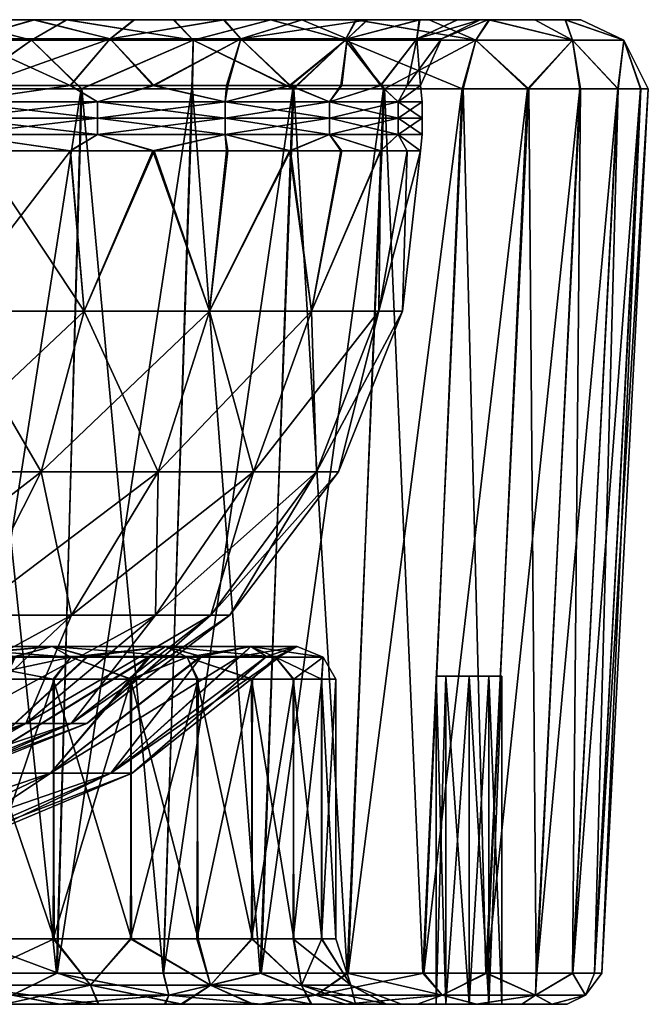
# Model space of a CAD drawing. Header units: inches. Extents: x -184 to 184, y -150 to 0.
# Tile 7 of 7: x 89 to 184, y -150 to 0. Entities that reach past the tile are written whole.
import ezdxf

# ---------------------------------------------------------------- set-up
doc = ezdxf.new("R2010")
doc.units = ezdxf.units.IN
doc.header["$MEASUREMENT"] = 0
doc.layers.add('Layer 1', color=7, linetype='Continuous')

# ---------------------------------------------------------------- blocks, each defined once
blk = doc.blocks.new('Giove')
at = {"color": 9, "true_color": 0xc0c0c0}
mesh = blk.add_polyface(dxfattribs=at)
corners = [(82.32, -10, -125.32), (80.79, -2.93, -129.85), (96.34, -10, -114.89), (102.48, -2.93, -113.51), (90.8, 0, -131.73), (74.33, 0, -141.69), (67.21, -10, -134.03), (58.82, -2.93, -141.17), (82.45, -10, 125.35), (96.41, -10, 114.96), (102.48, -2.93, 113.51), (80.79, -2.93, 129.85), (90.95, 0, 131.64), (67.34, -10, 134.08), (58.82, -2.93, 141.17), (74.42, 0, 141.63), (90.48, -3.12, -157.59), (78.37, 0, -155.86), (65.83, -3.12, -169.37), (95.91, 0, -145.73), (80.04, -10.52, -166.21), (98.15, -10.52, -156.2), (59.75, 0, -163.91), (65.83, -3.12, 169.37), (90.48, -3.12, 157.59), (79.92, -10.52, 166.17), (78.26, 0, 155.92), (59.58, 0, 163.96), (60.86, -10.52, 174.06), (98.02, -10.52, 156.19), (95.79, 0, 145.8), (60.92, -10.52, -174.15), (112.07, 0, 133.7), (112.21, 0, -133.57), (56.63, 0, -149.63), (56.84, 0, 149.55), (100.52, -12.5, 111.34), (79.25, -12.5, 127.36), (100.52, -15, 111.34), (57.69, -12.5, 138.46), (100.52, -12.5, -111.34), (79.25, -12.5, -127.36), (79.25, -15, -127.36), (57.69, -12.5, -138.46), (79.25, -15, 127.36), (100.52, -15, -111.34), (57.69, -15, -138.46)]
mesh.append_faces([[corners[k] for k in face] for face in [(0, 1, 2), (1, 3, 2), (4, 1, 5), (0, 6, 1), (6, 7, 1), (8, 9, 10), (8, 10, 11), (10, 12, 11), (13, 8, 11), (14, 13, 11), (11, 12, 15), (14, 11, 15), (3, 1, 4), (1, 7, 5), (16, 17, 18), (16, 19, 17), (20, 21, 16), (17, 22, 18), (23, 24, 25), (26, 24, 23), (26, 23, 27), (23, 25, 28), (24, 29, 25), (24, 26, 30), (31, 20, 18), (16, 18, 20), (12, 30, 15), (32, 30, 12), (17, 19, 5), (33, 4, 19), (17, 5, 34), (19, 4, 5), (30, 26, 15), (26, 35, 15), (36, 37, 38), (8, 37, 9), (13, 39, 37), (40, 41, 2), (41, 40, 42), (43, 6, 41), (44, 37, 39), (37, 8, 13), (9, 37, 36), (42, 40, 45), (2, 41, 0), (42, 46, 41), (0, 41, 6)]], dxfattribs={"color": 9})
mesh = blk.add_polyface(dxfattribs=at)
corners = [(129.8, -10, -75.01), (120.2, -10, -89.6), (122.34, -2.93, -91.76), (108.98, -10, -102.96), (102.48, -2.93, -113.51), (96.34, -10, -114.89), (129.93, -10, 75.04), (122.34, -2.93, 91.76), (120.37, -10, 89.59), (102.48, -2.93, 113.51), (109.14, -10, 102.97), (119.81, 0, 106.04), (131.73, 0, 90.8), (106.16, 0, 119.69), (90.95, 0, 131.64), (96.41, -10, 114.96), (119.69, 0, -106.16), (131.64, 0, -90.95), (106.04, 0, -119.81), (90.8, 0, -131.73), (115, -10.52, -144.25), (130.44, -10.52, -130.46), (115.11, -3.12, -140.6), (126.93, 0, -119.69), (138.28, -3.12, -117.89), (112.21, 0, -133.57), (95.91, 0, -145.73), (90.48, -3.12, -157.59), (126.87, 0, 119.74), (138.28, -3.12, 117.89), (115.11, -3.12, 140.6), (95.79, 0, 145.8), (112.07, 0, 133.7), (98.02, -10.52, 156.19), (90.48, -3.12, 157.59), (114.92, -10.52, 144.21), (130.3, -10.52, 130.45), (98.15, -10.52, -156.2), (100.52, -12.5, 111.34), (120, -15, 90), (120, -12.5, 90), (120, -12.5, -90), (135.88, -12.5, -63.53), (120, -15, -90), (100.52, -12.5, -111.34), (100.52, -15, -111.34)]
mesh.append_faces([[corners[k] for k in face] for face in [(0, 1, 2), (2, 3, 4), (1, 3, 2), (3, 5, 4), (6, 7, 8), (7, 9, 10), (10, 8, 7), (11, 7, 12), (9, 13, 14), (13, 9, 11), (9, 15, 10), (9, 7, 11), (2, 16, 17), (4, 18, 16), (2, 4, 16), (18, 4, 19), (20, 21, 22), (23, 22, 24), (22, 25, 26), (25, 22, 23), (27, 22, 26), (28, 29, 30), (30, 31, 32), (28, 30, 32), (30, 33, 34), (30, 34, 31), (35, 33, 30), (30, 36, 35), (37, 20, 22), (22, 27, 37), (13, 28, 32), (18, 25, 23), (25, 18, 19), (23, 16, 18), (28, 13, 11), (32, 14, 13), (38, 39, 40), (38, 40, 10), (41, 42, 43), (44, 3, 41), (15, 38, 10), (8, 40, 6), (40, 8, 10), (0, 41, 1), (43, 45, 41), (1, 41, 3), (45, 44, 41), (44, 5, 3)]], dxfattribs={"color": 9})
mesh = blk.add_polyface(dxfattribs=at)
corners = [(149.73, -10, -8.78), (147.7, -10, -26.07), (149.2, -2.93, -33.57), (152.93, -2.93), (141.63, 0, -74.42), (149.55, 0, -56.84), (138.54, -2.93, -64.77), (143.63, -10, -43.09), (137.62, -10, -59.48), (129.8, -10, -75.01), (122.34, -2.93, -91.76), (131.64, 0, -90.95), (149.75, -10, 8.68), (147.71, -10, 26.04), (149.2, -2.93, 33.57), (143.71, -10, 42.98), (138.54, -2.93, 64.77), (137.77, -10, 59.4), (122.34, -2.93, 91.76), (129.93, -10, 75.04), (149.63, 0, 56.63), (141.69, 0, 74.33), (131.73, 0, 90.8), (158.18, -3.12, -89.45), (139.99, 0, -104.1), (138.28, -3.12, -117.89), (126.93, 0, -119.69), (151.08, 0, -87.25), (158.18, -3.12, 89.45), (139.89, 0, 104.25), (151.08, 0, 87.25), (138.28, -3.12, 117.89), (115.11, -3.12, 140.6), (130.3, -10.52, 130.45), (144.08, -10.52, 115.04), (156.06, -10.52, 98.15), (126.87, 0, 119.74), (144.25, -10.52, -115.02), (130.44, -10.52, -130.46), (115.11, -3.12, -140.6), (160.14, 0, 69.19), (119.81, 0, 106.04), (119.69, 0, -106.16), (160.23, 0, -69)]
mesh.append_faces([[corners[k] for k in face] for face in [(0, 1, 2), (0, 2, 3), (4, 5, 6), (6, 2, 7), (6, 7, 8), (6, 9, 10), (11, 6, 10), (6, 8, 9), (12, 3, 13), (14, 13, 3), (15, 14, 16), (16, 17, 15), (14, 15, 13), (18, 19, 16), (17, 16, 19), (16, 20, 21), (21, 22, 18), (18, 16, 21), (16, 14, 20), (3, 12, 0), (2, 1, 7), (2, 6, 5), (11, 4, 6), (23, 24, 25), (24, 26, 25), (24, 23, 27), (28, 29, 30), (28, 31, 29), (32, 31, 33), (31, 34, 33), (34, 31, 35), (31, 36, 29), (31, 28, 35), (25, 37, 23), (37, 25, 38), (25, 39, 38), (29, 22, 30), (30, 21, 40), (41, 29, 36), (11, 24, 27), (42, 26, 24), (24, 11, 42), (27, 4, 11), (43, 5, 4), (40, 21, 20), (30, 22, 21), (29, 41, 22)]], dxfattribs={"color": 9})
mesh = blk.add_polyface(dxfattribs=at)
corners = [(158.81, 0, -19.39), (152.93, -2.93), (149.2, -2.93, -33.57), (155.33, 0, -38.33), (149.2, -2.93, 33.57), (158.84, 0, 19.17), (160, 0), (155.36, 0, 38.26), (149.63, 0, 56.63), (149.55, 0, -56.84), (184.44, -10.52, 0.06), (180.71, -3.12, 19.08), (180.71, -3.12, -19.08), (171.82, 0, -30.23), (172.88, -3.12, -55.99), (167.15, 0, -49.98), (160.23, 0, -69), (151.08, 0, -87.25), (158.18, -3.12, -89.45), (174.16, 0, -10.07), (174.16, 0, 10.22), (171.79, 0, 30.39), (172.88, -3.12, 55.99), (160.14, 0, 69.19), (167.13, 0, 50.04), (166.06, -10.52, 80.08), (158.18, -3.12, 89.45), (151.08, 0, 87.25), (174, -10.52, 61), (179.78, -10.52, 41.1), (183.27, -10.52, 20.71), (183.28, -10.52, -20.63), (179.83, -10.52, -41.01), (166.23, -10.52, -80.04), (174.13, -10.52, -60.88), (144.25, -10.52, -115.02), (156.22, -10.52, -98.16), (141.63, 0, -74.42)]
mesh.append_faces([[corners[k] for k in face] for face in [(0, 1, 2), (3, 0, 2), (4, 1, 5), (1, 6, 5), (4, 7, 8), (7, 4, 5), (6, 1, 0), (3, 2, 9), (10, 11, 12), (13, 14, 12), (15, 16, 14), (17, 18, 16), (14, 16, 18), (15, 14, 13), (19, 12, 20), (20, 12, 11), (20, 11, 21), (21, 11, 22), (23, 24, 22), (22, 24, 21), (25, 26, 22), (26, 23, 22), (23, 26, 27), (22, 28, 25), (22, 29, 28), (11, 30, 29), (22, 11, 29), (30, 11, 10), (31, 12, 32), (12, 19, 13), (12, 14, 32), (33, 34, 14), (14, 18, 33), (35, 36, 18), (6, 19, 20), (24, 7, 21), (23, 8, 24), (0, 13, 19), (5, 20, 21), (15, 13, 3), (16, 15, 9), (17, 16, 37), (15, 3, 9), (13, 0, 3), (19, 6, 0), (20, 5, 6), (21, 7, 5), (24, 8, 7)]], dxfattribs={"color": 9})
mesh = blk.add_polyface(dxfattribs=at)
corners = [(172.88, -3.12, -55.99), (174.13, -10.52, -60.88), (179.83, -10.52, -41.01), (156.22, -10.52, -98.16), (166.23, -10.52, -80.04), (158.18, -3.12, -89.45), (183.28, -10.52, -20.63), (184.44, -10.52, 0.06), (180.71, -3.12, -19.08), (166.06, -10.52, 80.08), (156.06, -10.52, 98.15), (158.18, -3.12, 89.45), (135.88, -17.5, 63.53), (143.63, -20, 43.09), (146.34, -17.5, 32.93), (135.88, -12.5, 63.53), (120, -12.5, 90), (135.88, -15, 63.53), (146.34, -12.5, 32.93), (143.71, -10, 42.98), (129.8, -20, 75.01), (120, -17.5, 90), (129.93, -10, 75.04), (150, -17.5), (149.73, -20, 8.78), (149.75, -10, 8.68), (147.71, -10, 26.04), (150, -12.5), (149.75, -20, -8.68), (146.34, -17.5, -32.93), (146.34, -12.5, -32.93), (149.73, -10, -8.78), (146.34, -15, -32.93), (143.71, -20, -42.98), (135.88, -17.5, -63.53), (143.63, -10, -43.09), (135.88, -12.5, -63.53), (135.88, -15, -63.53), (129.93, -20, -75.04), (120, -17.5, -90), (120, -12.5, -90), (129.8, -10, -75.01), (137.77, -10, 59.4), (120, -15, 90), (146.34, -15, 32.93), (150, -15), (147.71, -20, -26.04), (137.77, -20, -59.4), (147.7, -10, -26.07), (137.62, -10, -59.48), (120, -15, -90)]
mesh.append_faces([[corners[k] for k in face] for face in [(0, 1, 2), (3, 4, 5), (6, 7, 8), (9, 10, 11), (12, 13, 14), (15, 16, 17), (15, 18, 19), (20, 12, 21), (15, 22, 16), (23, 14, 24), (25, 26, 18), (25, 18, 27), (23, 28, 29), (30, 31, 27), (27, 32, 30), (33, 34, 29), (35, 30, 36), (37, 36, 30), (34, 38, 39), (36, 40, 41), (42, 15, 19), (12, 17, 43), (44, 15, 17), (15, 42, 22), (17, 12, 14), (23, 24, 28), (44, 18, 15), (14, 44, 17), (45, 18, 44), (18, 26, 19), (44, 14, 23), (46, 33, 29), (45, 27, 18), (23, 45, 44), (32, 27, 45), (27, 31, 25), (45, 23, 29), (47, 38, 34), (31, 30, 48), (29, 32, 45), (37, 30, 32), (48, 30, 35), (32, 29, 34), (35, 36, 49), (34, 37, 32), (50, 36, 37), (49, 36, 41), (39, 37, 34)]], dxfattribs={"color": 9})
mesh = blk.add_polyface(dxfattribs=at)
corners = [(115, -10.52, -144.25), (125.32, -145.26, -125.45), (130.44, -10.52, -130.46), (110.52, -145.26, -138.69), (98.15, -10.52, -156.2), (80.04, -10.52, -166.21), (94.27, -145.26, -150.21), (60.92, -10.52, -174.15), (76.86, -145.26, -159.81), (79.92, -10.52, 166.17), (98.02, -10.52, 156.19), (76.98, -145.26, 159.85), (114.92, -10.52, 144.21), (94.4, -145.26, 150.22), (130.3, -10.52, 130.45), (110.6, -145.26, 138.73), (120.71, -90.71), (117.77, -90.71, -26.5), (137.23, -68.9), (109.78, -68.9, 82.34), (124.31, -68.9, 58.12), (117.58, -44.41, 88.19), (80.89, -90.71, -89.6), (63.77, -90.71, -102.49), (91.96, -68.9, -101.86), (72.5, -68.9, -116.51), (96.57, -90.71, -72.43), (109.78, -68.9, -82.34), (109.35, -90.71, -51.12), (124.31, -68.9, -58.12), (133.88, -68.9, -30.12), (117.77, -90.71, 26.5), (133.88, -68.9, 30.12), (109.35, -90.71, 51.12), (96.57, -90.71, 72.43), (80.89, -90.71, 89.6), (91.96, -68.9, 101.86), (63.77, -90.71, 102.49), (72.5, -68.9, 116.51), (52.78, -68.9, -126.67), (77.65, -44.41, -124.79), (98.49, -44.41, -109.1), (117.58, -44.41, -88.19), (133.14, -44.41, -62.25), (133.14, -44.41, 62.25), (98.49, -44.41, 109.1), (77.65, -44.41, 124.79), (74.13, -95.49, -109.06), (75.45, -96.99, -103.99), (93.64, -95.49, -92.86), (114.19, -97.11, -73.53), (110.87, -95.49, -71.4), (123.91, -95.49, -45.14), (122.18, -96.99, -39.81), (130.96, -95.49, -15.46), (116.38, -96.99, 54.73), (110.87, -95.49, 71.4), (123.91, -95.49, 45.14), (114.19, -97.11, 73.53), (93.64, -95.49, 92.86), (88.05, -96.99, 93.78), (74.13, -95.49, 109.06), (98.9, -96.99, -81.98), (116.2, -96.99, -54.8), (99.13, -96.99, 81.97)]
mesh.append_faces([[corners[k] for k in face] for face in [(0, 1, 2), (3, 0, 4), (4, 5, 6), (7, 8, 5), (9, 10, 11), (12, 13, 10), (14, 15, 12), (16, 17, 18), (19, 20, 21), (22, 23, 24), (24, 23, 25), (26, 22, 27), (22, 24, 27), (28, 26, 29), (26, 27, 29), (17, 28, 30), (30, 28, 29), (31, 16, 32), (33, 31, 20), (20, 31, 32), (34, 33, 19), (19, 33, 20), (35, 34, 36), (36, 34, 19), (37, 35, 38), (38, 35, 36), (39, 40, 25), (25, 41, 24), (40, 41, 25), (24, 42, 27), (42, 24, 41), (27, 43, 29), (43, 27, 42), (21, 20, 44), (19, 45, 36), (45, 19, 21), (36, 46, 38), (45, 46, 36), (47, 48, 49), (50, 49, 51), (52, 53, 54), (55, 56, 57), (57, 56, 58), (59, 60, 61), (51, 49, 62), (52, 51, 63), (59, 56, 64)]], dxfattribs={"color": 9})
mesh = blk.add_polyface(dxfattribs=at)
corners = [(75.45, -96.99, -103.99), (61.8, -96.99, -112.64), (63.48, -114.8, -84.63), (87.87, -96.99, -93.71), (79.71, -114.8, -69.56), (98.9, -96.99, -81.98), (79.71, -114.8, 69.56), (88.05, -96.99, 93.78), (99.13, -96.99, 81.97), (63.48, -114.8, 84.63), (75.61, -96.99, 104.06), (61.99, -96.99, 112.71), (58.58, -145.26, 167.48), (79.92, -10.52, 166.17), (76.98, -145.26, 159.85), (76.86, -145.26, -159.81), (94.27, -145.26, -150.21), (80.04, -10.52, -166.21), (94.4, -145.26, 150.22), (98.02, -10.52, 156.19), (96.49, -107.23, 21.71), (89.6, -107.23, 41.89), (72.59, -116.98, 16.33), (79.12, -107.23, 59.34), (96.57, -90.71, 72.43), (80.89, -90.71, 89.6), (89.6, -107.23, -41.89), (59.52, -116.98, -44.64), (79.12, -107.23, -59.34), (96.49, -107.23, -21.71), (67.4, -116.98, -31.51), (98.9, -107.23), (72.59, -116.98, -16.33), (74.41, -116.98), (67.4, -116.98, 31.51), (66.28, -107.23, 73.41), (59.52, -116.98, 44.64), (80.89, -90.71, -89.6), (96.57, -90.71, -72.43), (66.28, -107.23, -73.41), (109.35, -90.71, -51.12), (63.77, -90.71, 102.49), (93.9, -100.49, 100.02), (80.65, -100.49, 110.97), (80.48, -140, 110.95), (65.95, -140, 120.16), (66.09, -100.49, 120.22), (93.77, -100.49, -99.96), (93.9, -140, -100.02), (80.48, -100.49, -110.95), (65.95, -100.49, -120.16), (80.65, -140, -110.97), (76.35, -97.11, -112.33), (96.44, -97.11, -95.64), (74.13, -95.49, -109.06), (93.64, -95.49, -92.86), (96.44, -97.11, 95.64), (93.64, -95.49, 92.86), (74.13, -95.49, 109.06), (76.35, -97.11, 112.33), (54.04, -95.49, -120.29), (55.65, -97.11, 123.9)]
mesh.append_faces([[corners[k] for k in face] for face in [(0, 1, 2), (2, 3, 0), (4, 5, 3), (2, 4, 3), (6, 7, 8), (9, 10, 7), (6, 9, 7), (10, 9, 11), (12, 13, 14), (15, 16, 17), (18, 14, 19), (20, 21, 22), (23, 24, 25), (26, 27, 28), (29, 30, 26), (29, 31, 32), (20, 33, 31), (21, 23, 34), (35, 36, 23), (37, 38, 39), (39, 38, 28), (28, 40, 26), (25, 41, 35), (21, 24, 23), (35, 23, 25), (42, 43, 44), (45, 43, 46), (47, 48, 49), (50, 49, 51), (50, 52, 49), (47, 52, 53), (53, 54, 55), (49, 52, 47), (42, 56, 43), (57, 58, 59), (43, 59, 46), (59, 43, 56), (52, 60, 54), (54, 53, 52), (57, 59, 56), (59, 58, 61), (0, 54, 1), (3, 55, 0), (5, 55, 3), (7, 57, 8), (10, 58, 7), (11, 58, 10)]], dxfattribs={"color": 9})
mesh = blk.add_polyface(dxfattribs=at)
corners = [(93.35, -114.8, 49.78), (108.61, -96.99, 68.91), (116.38, -96.99, 54.73), (79.71, -114.8, 69.56), (102.54, -114.8, 26.04), (122.29, -96.99, 39.67), (126.28, -96.99, 24.07), (126.26, -96.99, -24.13), (122.18, -96.99, -39.81), (102.54, -114.8, -26.04), (93.35, -114.8, -49.78), (116.2, -96.99, -54.8), (108.42, -96.99, -68.9), (98.9, -96.99, -81.98), (79.71, -114.8, -69.56), (105.79, -114.8), (128.3, -96.99, -8.15), (99.13, -96.99, 81.97), (114.92, -10.52, 144.21), (110.6, -145.26, 138.73), (94.4, -145.26, 150.22), (125.32, -145.26, -125.45), (115, -10.52, -144.25), (110.52, -145.26, -138.69), (98.15, -10.52, -156.2), (94.27, -145.26, -150.21), (109.35, -90.71, -51.12), (79.12, -107.23, -59.34), (96.57, -90.71, -72.43), (117.77, -90.71, -26.5), (89.6, -107.23, -41.89), (120.71, -90.71), (96.49, -107.23, -21.71), (117.77, -90.71, 26.5), (98.9, -107.23), (109.35, -90.71, 51.12), (96.49, -107.23, 21.71), (96.57, -90.71, 72.43), (89.6, -107.23, 41.89), (124.13, -100.49, 58.39), (115.85, -100.49, 73.48), (115.65, -140, 73.52), (105.53, -140, 87.44), (105.71, -100.49, 87.45), (93.9, -100.49, 100.02), (93.77, -140, 99.96), (105.53, -100.49, -87.44), (115.65, -100.49, -73.52), (115.85, -140, -73.48), (105.71, -140, -87.45), (93.77, -100.49, -99.96), (114.19, -97.11, -73.53), (123.98, -100.49, -58.42), (96.44, -97.11, -95.64), (114.19, -97.11, 73.53), (96.44, -97.11, 95.64), (110.87, -95.49, 71.4), (93.64, -95.49, 92.86), (93.64, -95.49, -92.86), (110.87, -95.49, -71.4), (127.62, -97.11, -46.49)]
mesh.append_faces([[corners[k] for k in face] for face in [(0, 1, 2), (3, 1, 0), (4, 5, 6), (7, 8, 9), (10, 11, 12), (13, 14, 12), (14, 10, 12), (11, 10, 8), (10, 9, 8), (9, 15, 16), (15, 4, 6), (5, 4, 2), (4, 0, 2), (17, 1, 3), (18, 19, 20), (21, 22, 23), (24, 25, 23), (26, 27, 28), (26, 29, 30), (29, 31, 32), (31, 33, 34), (30, 29, 32), (33, 35, 36), (32, 31, 34), (35, 37, 38), (36, 34, 33), (38, 36, 35), (39, 40, 41), (42, 40, 43), (44, 45, 43), (46, 47, 48), (49, 50, 46), (47, 51, 52), (53, 46, 50), (47, 46, 51), (53, 51, 46), (43, 40, 54), (55, 56, 57), (40, 39, 54), (54, 55, 43), (43, 55, 44), (53, 58, 51), (51, 59, 60), (54, 56, 55), (12, 59, 13), (59, 12, 11), (1, 56, 2), (17, 56, 1)]], dxfattribs={"color": 9})
mesh = blk.add_polyface(dxfattribs=at)
corners = [(128.3, -96.99, -8.15), (105.79, -114.8), (128.32, -96.99, 8.03), (126.26, -96.99, -24.13), (102.54, -114.8, -26.04), (126.28, -96.99, 24.07), (138.56, -145.26, -110.63), (130.44, -10.52, -130.46), (125.32, -145.26, -125.45), (110.6, -145.26, 138.73), (130.3, -10.52, 130.45), (125.45, -145.26, 125.47), (144.08, -10.52, 115.04), (138.73, -145.26, 110.61), (136.85, -100.49, 8.57), (136.86, -140, 8.65), (136.86, -100.49, -8.65), (134.71, -100.49, 25.64), (134.66, -140, 25.78), (130.34, -140, 42.45), (130.45, -100.49, 42.36), (124.13, -100.49, 58.39), (123.98, -140, 58.42), (115.65, -140, 73.52), (136.85, -140, -8.57), (134.71, -140, -25.64), (134.66, -100.49, -25.78), (130.45, -140, -42.36), (130.34, -100.49, -42.45), (123.98, -100.49, -58.42), (124.13, -140, -58.39), (115.65, -100.49, -73.52), (134.89, -97.11, -15.92), (127.62, -97.11, -46.49), (110.87, -95.49, -71.4), (123.91, -95.49, -45.14), (114.19, -97.11, -73.53), (130.96, -95.49, -15.46), (134.89, -97.11, 15.92), (130.96, -95.49, 15.46), (127.62, -97.11, 46.49), (123.91, -95.49, 45.14), (114.19, -97.11, 73.53), (116.2, -96.99, -54.8), (122.18, -96.99, -39.81), (122.29, -96.99, 39.67), (116.38, -96.99, 54.73)]
mesh.append_faces([[corners[k] for k in face] for face in [(0, 1, 2), (3, 4, 0), (2, 1, 5), (6, 7, 8), (9, 10, 11), (12, 13, 11), (14, 15, 16), (14, 17, 18), (19, 17, 20), (17, 19, 18), (21, 22, 20), (19, 20, 22), (23, 22, 21), (15, 24, 16), (25, 26, 24), (16, 24, 26), (25, 27, 28), (28, 26, 25), (29, 27, 30), (27, 29, 28), (29, 30, 31), (26, 32, 16), (33, 26, 28), (26, 33, 32), (33, 34, 35), (28, 29, 33), (36, 33, 29), (32, 35, 37), (32, 14, 16), (38, 37, 39), (38, 17, 14), (14, 32, 38), (40, 39, 41), (38, 20, 17), (21, 20, 40), (38, 40, 20), (21, 40, 42), (35, 43, 44), (35, 32, 33), (37, 38, 32), (39, 40, 38), (40, 41, 42), (3, 37, 44), (0, 37, 3), (2, 39, 0), (5, 39, 2), (45, 41, 5), (46, 41, 45)]], dxfattribs={"color": 9})
mesh = blk.add_polyface(dxfattribs=at)
corners = [(150.23, -145.26, 94.4), (156.06, -10.52, 98.15), (166.06, -10.52, 80.08), (125.45, -145.26, 125.47), (130.3, -10.52, 130.45), (144.08, -10.52, 115.04), (177.38, -145.26, -0.06), (184.44, -10.52, 0.06), (183.28, -10.52, -20.63), (159.71, -145.26, -77.02), (166.23, -10.52, -80.04), (156.22, -10.52, -98.16), (138.56, -145.26, -110.63), (144.25, -10.52, -115.02), (130.44, -10.52, -130.46), (150.09, -145.26, -94.39), (167.34, -145.26, -58.66), (174.13, -10.52, -60.88), (183.27, -10.52, 20.71), (176.26, -145.26, 19.84), (179.83, -10.52, -41.01), (176.25, -145.26, -19.92), (172.89, -145.26, -39.52), (179.78, -10.52, 41.1), (172.94, -145.26, 39.44), (174, -10.52, 61), (159.86, -145.26, 76.97), (167.46, -145.26, 58.55), (138.73, -145.26, 110.61), (146.34, -17.5, 32.93), (147.7, -20, 26.07), (149.73, -20, 8.78), (135.88, -17.5, 63.53), (137.62, -20, 59.48), (143.63, -20, 43.09), (146.34, -17.5, -32.93), (149.75, -20, -8.68), (147.71, -20, -26.04), (135.88, -17.5, -63.53), (143.71, -20, -42.98), (137.77, -20, -59.4), (129.8, -20, 75.01), (133.14, -44.41, -62.25), (129.93, -20, -75.04), (133.14, -44.41, 62.25), (124.31, -68.9, 58.12), (133.88, -68.9, 30.12), (143.39, -44.41, -32.26), (146.98, -44.41), (143.39, -44.41, 32.26), (137.23, -68.9), (117.77, -90.71, -26.5), (133.88, -68.9, -30.12), (120.71, -90.71), (124.31, -68.9, -58.12), (117.58, -44.41, 88.19), (117.58, -44.41, -88.19), (130.96, -95.49, -15.46), (128.3, -96.99, -8.15), (130.96, -95.49, 15.46), (126.28, -96.99, 24.07), (123.91, -95.49, 45.14)]
mesh.append_faces([[corners[k] for k in face] for face in [(0, 1, 2), (3, 4, 5), (6, 7, 8), (9, 10, 11), (12, 13, 14), (13, 15, 11), (16, 17, 10), (18, 7, 19), (8, 20, 21), (20, 17, 22), (23, 18, 24), (25, 26, 2), (27, 25, 23), (5, 1, 28), (29, 30, 31), (32, 33, 34), (35, 36, 37), (38, 39, 40), (32, 41, 33), (29, 34, 30), (42, 43, 40), (44, 45, 46), (39, 37, 47), (36, 31, 48), (49, 30, 34), (50, 51, 52), (46, 53, 50), (54, 47, 52), (47, 54, 42), (52, 48, 50), (48, 52, 47), (50, 49, 46), (48, 49, 50), (49, 34, 44), (49, 44, 46), (44, 41, 55), (42, 56, 43), (42, 40, 39), (47, 42, 39), (47, 37, 36), (48, 47, 36), (48, 31, 30), (49, 48, 30), (34, 33, 44), (41, 44, 33), (57, 58, 59), (60, 61, 59)]], dxfattribs={"color": 9})
mesh = blk.add_polyface(dxfattribs=at)
corners = [(172.89, -145.26, -39.52), (174.86, -148.63, -18.46), (176.25, -145.26, -19.92), (167.34, -145.26, -58.66), (167.28, -148.63, -54.18), (177.38, -145.26, -0.06), (153.06, -148.63, -86.55), (159.71, -145.26, -77.02), (150.09, -145.26, -94.39), (138.56, -145.26, -110.63), (174.86, -148.63, 18.46), (176.26, -145.26, 19.84), (167.28, -148.63, 54.18), (172.94, -145.26, 39.44), (167.46, -145.26, 58.55), (159.86, -145.26, 76.97), (153.06, -148.63, 86.55), (133.81, -148.63, 114.08), (150.23, -145.26, 94.4), (162.14, -150), (160.14, -150, -4), (162.14, -100), (157.14, -100, -5), (160.14, -100, -4), (157.14, -150, -5), (160.14, -150, 4), (157.14, -100, 5), (157.14, -150, 5), (160.14, -100, 4), (183.27, -10.52, 20.71), (174, -10.52, 61), (179.83, -10.52, -41.01), (174.13, -10.52, -60.88), (144.25, -10.52, -115.02), (184.44, -10.52, 0.06), (166.23, -10.52, -80.04), (156.22, -10.52, -98.16), (183.28, -10.52, -20.63), (179.78, -10.52, 41.1), (138.73, -145.26, 110.61), (156.06, -10.52, 98.15), (166.06, -10.52, 80.08), (153.6, -100, -3.54), (152.14, -100), (153.6, -100, 3.54), (152.14, -150), (153.6, -150, -3.54), (153.6, -150, 3.54)]
mesh.append_faces([[corners[k] for k in face] for face in [(0, 1, 2), (0, 3, 4), (5, 2, 1), (6, 7, 8), (3, 7, 4), (9, 6, 8), (10, 11, 5), (12, 13, 10), (11, 10, 13), (14, 12, 15), (12, 16, 15), (17, 18, 16), (15, 16, 18), (12, 14, 13), (19, 20, 21), (22, 23, 24), (25, 26, 27), (25, 28, 26), (19, 21, 28), (19, 28, 25), (20, 24, 23), (20, 23, 21), (29, 11, 13), (30, 14, 15), (2, 31, 0), (3, 0, 32), (9, 8, 33), (5, 11, 34), (7, 3, 35), (7, 36, 8), (37, 2, 5), (13, 14, 38), (39, 40, 18), (18, 41, 15), (42, 43, 22), (23, 22, 44), (44, 22, 43), (23, 26, 21), (28, 21, 26), (26, 23, 44), (43, 42, 45), (46, 42, 22), (42, 46, 45), (46, 22, 24), (43, 45, 47), (47, 27, 44), (44, 43, 47), (27, 26, 44)]], dxfattribs={"color": 9})
mesh = blk.add_polyface(dxfattribs=at)
corners = [(100.52, -17.5, 111.34), (108.98, -20, 102.96), (120, -17.5, 90), (79.25, -17.5, 127.36), (96.34, -20, 114.89), (120.2, -20, 89.6), (129.8, -20, 75.01), (57.69, -17.5, 138.46), (67.21, -20, 134.03), (82.32, -20, 125.32), (129.93, -20, -75.04), (120.37, -20, -89.59), (120, -17.5, -90), (96.41, -20, -114.96), (82.45, -20, -125.35), (79.25, -17.5, -127.36), (109.14, -20, -102.97), (100.52, -17.5, -111.34), (67.34, -20, -134.08), (57.69, -17.5, -138.46), (79.25, -15, 127.36), (57.69, -15, 138.46), (100.52, -15, 111.34), (79.25, -12.5, 127.36), (120, -15, 90), (100.52, -12.5, 111.34), (120, -12.5, 90), (135.88, -15, 63.53), (135.88, -17.5, 63.53), (120, -15, -90), (135.88, -15, -63.53), (100.52, -15, -111.34), (79.25, -15, -127.36), (98.49, -44.41, -109.1), (77.65, -44.41, -124.79), (98.49, -44.41, 109.1), (77.65, -44.41, 124.79), (56.53, -44.41, 135.67), (72.5, -68.9, 116.51), (56.53, -44.41, -135.67), (117.58, -44.41, -88.19), (117.58, -44.41, 88.19)]
mesh.append_faces([[corners[k] for k in face] for face in [(0, 1, 2), (0, 3, 4), (5, 6, 2), (3, 7, 8), (4, 3, 9), (10, 11, 12), (13, 14, 15), (12, 16, 17), (17, 13, 15), (15, 18, 19), (3, 8, 9), (4, 1, 0), (3, 20, 21), (22, 23, 20), (0, 20, 3), (2, 1, 5), (0, 22, 20), (24, 25, 22), (2, 22, 0), (2, 24, 22), (26, 24, 27), (28, 24, 2), (11, 16, 12), (17, 16, 13), (12, 29, 30), (29, 12, 17), (14, 18, 15), (17, 31, 29), (15, 31, 17), (15, 32, 31), (19, 32, 15), (13, 33, 34), (35, 9, 36), (36, 37, 38), (14, 34, 18), (34, 39, 18), (34, 14, 13), (16, 33, 13), (11, 40, 16), (40, 33, 16), (40, 11, 10), (5, 41, 6), (1, 41, 5), (4, 35, 1), (35, 41, 1), (35, 4, 9), (8, 36, 9), (37, 36, 8)]], dxfattribs={"color": 9})
mesh = blk.add_polyface(dxfattribs=at)
corners = [(77.44, -150, -154.01), (63.7, -148.63, -163.89), (59.04, -150, -161.96), (87.55, -148.63, -152.49), (76.86, -145.26, -159.81), (94.27, -145.26, -150.21), (87.55, -148.63, 152.49), (63.7, -148.63, 163.89), (76.98, -145.26, 159.85), (94.4, -145.26, 150.22), (77.33, -150, 154.08), (58.87, -150, 162.02), (94.66, -150, 144.07), (94.77, -150, -144.01), (99.46, -147.07, -98.63), (86.35, -150, -119.04), (78.74, -147.07, -115.84), (70.76, -150, -128.92), (57.39, -147.07, -127.77), (80.48, -140, 110.95), (78.74, -147.07, 115.84), (99.46, -147.07, 98.63), (86.53, -150, 119.07), (70.91, -150, 128.98), (65.95, -140, 120.16), (57.39, -147.07, 127.77), (80.65, -140, -110.97), (93.9, -140, -100.02), (66.09, -140, -120.22), (78.66, -126.2), (49.43, -130, 7.24), (76.24, -126.2, 19.36), (49.49, -130, -7.02), (76.24, -126.2, -19.36), (59.27, -126.2, -51.72), (69.41, -126.2, -37.02), (93.35, -114.8, -49.78), (79.71, -114.8, -69.56), (102.54, -114.8, -26.04), (105.79, -114.8), (102.54, -114.8, 26.04), (93.35, -114.8, 49.78), (69.41, -126.2, 37.02), (79.71, -114.8, 69.56), (59.27, -126.2, 51.72), (63.48, -114.8, 84.63), (54.09, -150, -136.76), (54.17, -150, 136.87), (89.6, -107.23, -41.89), (67.4, -116.98, -31.51), (59.52, -116.98, -44.64), (96.49, -107.23, -21.71), (72.59, -116.98, -16.33), (98.9, -107.23), (74.41, -116.98), (96.49, -107.23, 21.71), (72.59, -116.98, 16.33), (89.6, -107.23, 41.89), (67.4, -116.98, 31.51), (79.12, -107.23, 59.34), (59.52, -116.98, 44.64), (80.65, -100.49, 110.97), (80.48, -100.49, -110.95), (65.95, -100.49, -120.16)]
mesh.append_faces([[corners[k] for k in face] for face in [(0, 1, 2), (3, 4, 1), (3, 5, 4), (6, 7, 8), (8, 9, 6), (7, 6, 10), (11, 7, 10), (6, 12, 10), (13, 3, 0), (3, 1, 0), (14, 15, 16), (17, 18, 16), (19, 20, 21), (22, 20, 23), (20, 19, 24), (23, 20, 25), (25, 20, 24), (16, 26, 27), (26, 16, 28), (16, 15, 17), (16, 18, 28), (29, 30, 31), (32, 29, 33), (34, 35, 36), (34, 36, 37), (38, 35, 33), (39, 33, 29), (29, 31, 40), (41, 31, 42), (43, 42, 44), (43, 41, 42), (44, 45, 43), (46, 17, 0), (15, 13, 17), (22, 23, 12), (13, 0, 17), (10, 12, 23), (47, 10, 23), (48, 49, 50), (49, 51, 52), (52, 53, 54), (54, 55, 56), (56, 57, 58), (58, 59, 60), (61, 24, 19), (26, 62, 27), (26, 28, 63)]], dxfattribs={"color": 9})
mesh = blk.add_polyface(dxfattribs=at)
corners = [(94.27, -145.26, -150.21), (111.39, -148.63, -136.05), (110.52, -145.26, -138.69), (125.32, -145.26, -125.45), (87.55, -148.63, -152.49), (94.4, -145.26, 150.22), (110.6, -145.26, 138.73), (111.39, -148.63, 136.05), (87.55, -148.63, 152.49), (94.66, -150, 144.07), (110.74, -150, 132.11), (125.36, -150, 118.32), (125.45, -145.26, 125.47), (110.88, -150, -131.99), (125.43, -150, -118.27), (94.77, -150, -144.01), (113.22, -150, -93.81), (99.46, -147.07, -98.63), (117.76, -147.07, -75.83), (100.61, -150, -107.24), (78.74, -147.07, -115.84), (93.9, -140, -100.02), (105.71, -140, -87.45), (86.35, -150, -119.04), (124.3, -150, 78.84), (117.76, -147.07, 75.83), (113.42, -150, 93.83), (115.65, -140, 73.52), (105.53, -140, 87.44), (99.46, -147.07, 98.63), (78.74, -147.07, 115.84), (100.75, -150, 107.31), (86.53, -150, 119.07), (93.77, -140, 99.96), (80.48, -140, 110.95), (115.85, -140, -73.48), (124.09, -150, -78.89), (69.41, -126.2, -37.02), (102.54, -114.8, -26.04), (93.35, -114.8, -49.78), (76.24, -126.2, -19.36), (105.79, -114.8), (78.66, -126.2), (102.54, -114.8, 26.04), (76.24, -126.2, 19.36), (93.35, -114.8, 49.78), (115.85, -100.49, 73.48), (105.71, -100.49, 87.45), (93.9, -100.49, 100.02), (115.65, -100.49, -73.52), (124.13, -140, -58.39), (105.53, -100.49, -87.44), (93.77, -100.49, -99.96)]
mesh.append_faces([[corners[k] for k in face] for face in [(0, 1, 2), (1, 3, 2), (0, 4, 1), (5, 6, 7), (5, 7, 8), (7, 9, 8), (7, 10, 9), (10, 7, 11), (7, 6, 12), (1, 13, 14), (13, 1, 15), (4, 15, 1), (16, 17, 18), (17, 16, 19), (20, 21, 17), (21, 22, 17), (23, 17, 19), (24, 25, 26), (25, 27, 28), (26, 25, 29), (30, 31, 29), (32, 31, 30), (29, 33, 34), (33, 29, 28), (29, 31, 26), (29, 25, 28), (35, 18, 22), (18, 36, 16), (18, 17, 22), (37, 38, 39), (40, 41, 38), (42, 43, 41), (44, 45, 43), (16, 14, 19), (13, 23, 19), (31, 10, 11), (13, 15, 23), (14, 13, 19), (11, 26, 31), (10, 31, 32), (9, 10, 32), (46, 28, 27), (28, 47, 33), (34, 33, 48), (35, 49, 50), (35, 22, 51), (52, 22, 21)]], dxfattribs={"color": 9})
mesh = blk.add_polyface(dxfattribs=at)
corners = [(125.43, -150, -118.27), (138.33, -150, -102.87), (133.81, -148.63, -114.08), (138.56, -145.26, -110.63), (125.32, -145.26, -125.45), (153.06, -148.63, -86.55), (111.39, -148.63, -136.05), (150.23, -145.26, 94.4), (133.81, -148.63, 114.08), (138.73, -145.26, 110.61), (111.39, -148.63, 136.05), (125.45, -145.26, 125.47), (125.36, -150, 118.32), (138.23, -150, 103.01), (153.06, -148.63, 86.55), (139.85, -150, -45.54), (139.1, -147.07, -16.42), (144.48, -150, -27.66), (131.61, -147.07, -47.94), (130.45, -140, -42.36), (134.71, -140, -25.64), (124.13, -140, -58.39), (117.76, -147.07, -75.83), (115.85, -140, -73.48), (139.1, -147.07, 16.42), (146.84, -150, -9.28), (133.02, -150, -62.68), (124.09, -150, -78.89), (130.34, -140, 42.45), (131.61, -147.07, 47.94), (144.53, -150, 27.51), (133.18, -150, 62.65), (139.96, -150, 45.45), (123.98, -140, 58.42), (117.76, -147.07, 75.83), (124.3, -150, 78.84), (115.65, -140, 73.52), (134.66, -140, 25.78), (136.86, -140, 8.65), (136.85, -140, -8.57), (113.42, -150, 93.83), (113.22, -150, -93.81), (149.29, -150, 86.21), (149.29, -150, -86.21), (136.85, -100.49, 8.57)]
mesh.append_faces([[corners[k] for k in face] for face in [(0, 1, 2), (3, 4, 2), (5, 3, 2), (4, 6, 2), (7, 8, 9), (8, 10, 11), (11, 9, 8), (10, 8, 12), (8, 13, 12), (8, 14, 13), (5, 2, 1), (2, 6, 0), (15, 16, 17), (18, 19, 20), (18, 20, 16), (21, 22, 23), (24, 25, 16), (21, 18, 22), (18, 26, 22), (22, 26, 27), (18, 16, 15), (16, 25, 17), (28, 29, 24), (29, 30, 24), (29, 31, 32), (30, 29, 32), (28, 33, 29), (29, 34, 31), (35, 31, 34), (33, 36, 34), (34, 29, 33), (24, 37, 28), (24, 38, 37), (16, 39, 38), (24, 16, 38), (39, 16, 20), (19, 18, 21), (18, 15, 26), (40, 13, 35), (41, 1, 0), (31, 35, 42), (27, 26, 43), (1, 41, 27), (43, 1, 27), (13, 42, 35), (12, 13, 40), (37, 38, 44)]], dxfattribs={"color": 9})
mesh = blk.add_polyface(dxfattribs=at)
corners = [(153.06, -148.63, -86.55), (149.29, -150, -86.21), (158.33, -150, -68.18), (167.28, -148.63, -54.18), (159.71, -145.26, -77.02), (174.86, -148.63, -18.46), (172.89, -145.26, -39.52), (177.38, -145.26, -0.06), (174.86, -148.63, 18.46), (172.09, -150, 10.1), (169.75, -150, 30.03), (158.24, -150, 68.37), (153.06, -148.63, 86.55), (167.28, -148.63, 54.18), (165.15, -150, 49.45), (149.29, -150, 86.21), (138.23, -150, 103.01), (172.09, -150, -9.95), (169.78, -150, -29.87), (165.16, -150, -49.38), (138.33, -150, -102.87), (144.53, -150, 27.51), (146.83, -150, 9.2), (139.1, -147.07, 16.42), (146.84, -150, -9.28), (139.96, -150, 45.45), (157.14, -150, -5), (157.14, -150, 5), (152.14, -150), (153.6, -150, 3.54), (139.85, -150, -45.54), (162.14, -150), (160.14, -150, 4), (133.18, -150, 62.65), (153.6, -150, -3.54), (160.14, -150, -4), (144.48, -150, -27.66), (133.02, -150, -62.68)]
mesh.append_faces([[corners[k] for k in face] for face in [(0, 1, 2), (0, 3, 4), (3, 5, 6), (7, 5, 8), (5, 9, 8), (8, 9, 10), (11, 12, 13), (11, 13, 14), (12, 15, 16), (15, 12, 11), (14, 13, 10), (13, 8, 10), (5, 17, 9), (5, 18, 17), (3, 19, 18), (5, 3, 18), (19, 3, 2), (3, 0, 2), (1, 0, 20), (21, 22, 23), (23, 22, 24), (14, 21, 25), (18, 26, 17), (10, 9, 27), (28, 22, 29), (29, 22, 27), (30, 19, 2), (31, 32, 9), (28, 24, 22), (33, 11, 25), (26, 24, 34), (10, 21, 14), (31, 9, 17), (35, 31, 17), (26, 35, 17), (27, 9, 32), (27, 21, 10), (21, 27, 22), (19, 36, 18), (36, 24, 26), (2, 1, 37), (36, 19, 30), (30, 2, 37), (26, 18, 36), (24, 28, 34), (11, 14, 25), (15, 11, 33)]], dxfattribs={"color": 9})

msp = doc.modelspace()

# ---------------------------------------------------------------- block references
at = {"layer": 'Layer 1'}
msp.add_blockref('Giove', (0, 0), dxfattribs=at)

doc.saveas('drawing.dxf')
